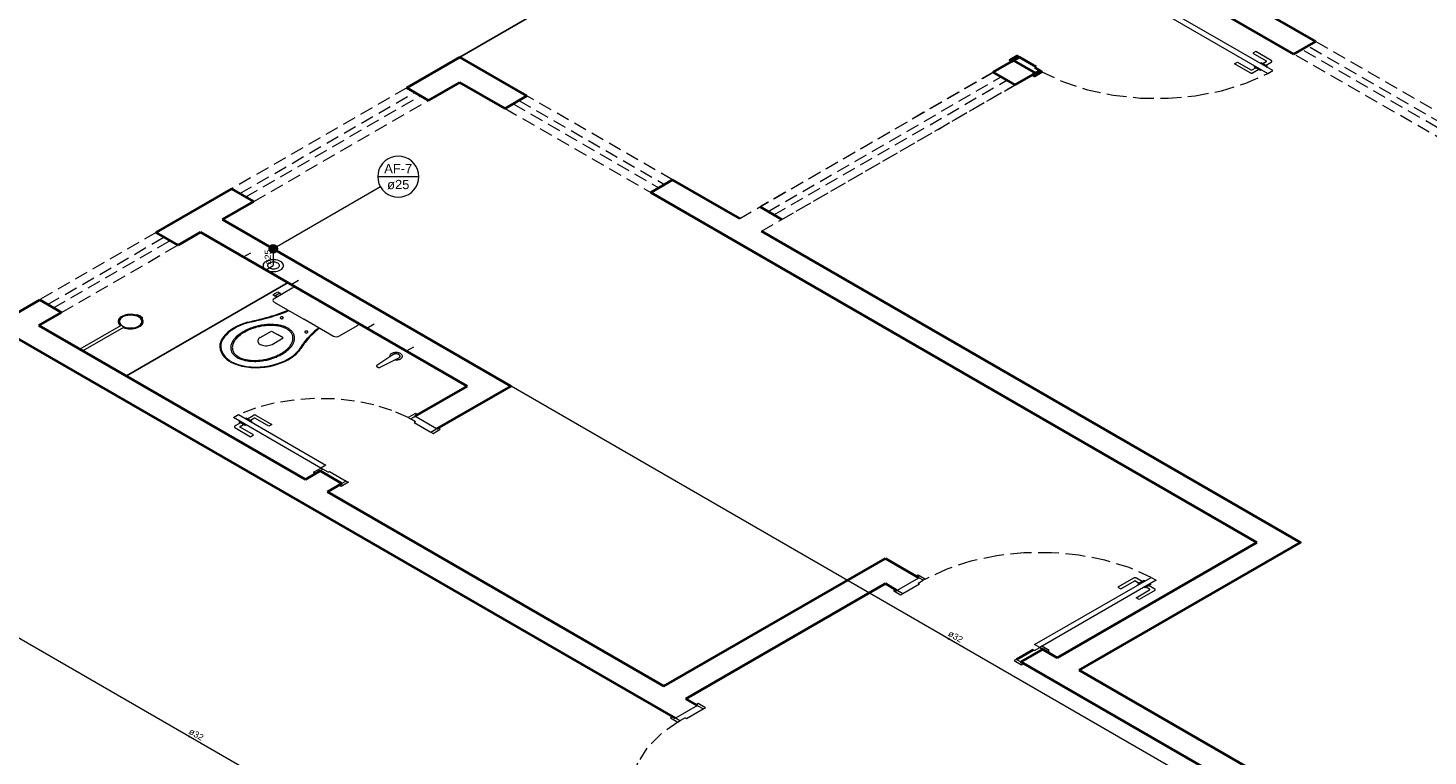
# Model space of a CAD drawing. Header units: millimetres. Extents: x 1946 to 2089, y 4107 to 4191.
# Tile 6 of 12: x 1979 to 2012, y 4156 to 4173. Entities that reach past the tile are written whole.
import ezdxf

# ---------------------------------------------------------------- set-up
doc = ezdxf.new("R2010")
doc.units = ezdxf.units.MM
doc.header["$MEASUREMENT"] = 0
doc.linetypes.add('HIDDEN2', pattern=[0.47625, 0.3175, -0.15875])
for name, color, linetype, lineweight in [('AF-Colunas', 4, 'Continuous', 5), ('AF-Condutos', 4, 'Continuous', 5), ('AF-Indicação coluna', 5, 'Continuous', 5), ('AF-Sentido conduto', 9, 'Continuous', 5), ('AF-Textos conduto', 7, 'Continuous', 5), ('MB_ALVENARIA', 7, 'Continuous', 40), ('MB_ESQUADRIA', 7, 'Continuous', 5), ('MB_MOBILIÁRIO', 8, 'Continuous', 13), ('Nível 1', 7, 'Continuous', 5)]:
    doc.layers.add(name, color=color, linetype=linetype, lineweight=lineweight)
doc.layers.add('ARQ-PISO', color=8, linetype='Continuous')
doc.layers.add('LOUÇAS', color=7, linetype='Continuous')
doc.styles.add('Arial', font='txt')

msp = doc.modelspace()

# ---------------------------------------------------------------- hatches: boundary and pattern name
at = {"layer": 'AF-Sentido conduto', "linetype": 'Continuous'}
for points in [[(1984.71, 4167.319), (1984.736, 4167.416), (1984.684, 4167.416)], [(2000.697, 4158.488), (2000.768, 4158.418), (2000.793, 4158.462)], [(1982.642, 4156.162), (1982.713, 4156.091), (1982.739, 4156.136)]]:
    msp.add_hatch(color=256, dxfattribs=at).paths.add_polyline_path(points)

# ---------------------------------------------------------------- linework, layer by layer
at = {"layer": 'AF-Colunas', "const_width": 0.1}
msp.add_lwpolyline([(1984.76, 4167.719, 1), (1984.66, 4167.719, 1)], format="xyb", close=True, dxfattribs=at)
at = {"layer": 'AF-Colunas'}
msp.add_circle((1984.71, 4167.719), 0.1, dxfattribs=at)
at = {"layer": 'AF-Condutos'}
for p, q in [((2005.815, 4142.783), (1959.728, 4169.391)), ((1984.71, 4167.619), (1984.71, 4167.319)), ((2016.857, 4149.158), (1984.797, 4167.669))]:
    msp.add_line(p, q, dxfattribs=at)
msp.add_lwpolyline([(1984.883, 4167.419), (1984.851, 4167.435), (1984.814, 4167.447), (1984.773, 4167.456), (1984.731, 4167.46), (1984.689, 4167.46), (1984.647, 4167.456), (1984.607, 4167.447), (1984.57, 4167.435), (1984.537, 4167.419), (1984.509, 4167.4), (1984.488, 4167.379), (1984.473, 4167.356), (1984.466, 4167.331), (1984.466, 4167.307), (1984.473, 4167.283), (1984.488, 4167.259), (1984.509, 4167.238), (1984.537, 4167.219), (1984.57, 4167.203), (1984.607, 4167.191), (1984.647, 4167.183), (1984.689, 4167.178), (1984.731, 4167.178), (1984.773, 4167.183), (1984.814, 4167.191), (1984.851, 4167.203), (1984.883, 4167.219), (1984.911, 4167.238), (1984.932, 4167.259), (1984.947, 4167.283), (1984.954, 4167.307), (1984.954, 4167.331), (1984.947, 4167.356), (1984.932, 4167.379), (1984.911, 4167.4), (1984.883, 4167.419)], dxfattribs=at)
at = {"layer": 'AF-Indicação coluna'}
for p, q in [((1987.194, 4169.435), (1988.169, 4169.435)), ((1987.259, 4169.191), (1984.797, 4167.769))]:
    msp.add_line(p, q, dxfattribs=at)
msp.add_lwpolyline([(1988.169, 4169.435), (1988.162, 4169.519), (1988.14, 4169.601), (1988.104, 4169.678), (1988.055, 4169.748), (1987.995, 4169.808), (1987.925, 4169.857), (1987.848, 4169.893), (1987.766, 4169.915), (1987.681, 4169.922), (1987.597, 4169.915), (1987.515, 4169.893), (1987.438, 4169.857), (1987.368, 4169.808), (1987.308, 4169.748), (1987.259, 4169.678), (1987.223, 4169.601), (1987.201, 4169.519), (1987.194, 4169.435), (1987.201, 4169.35), (1987.223, 4169.268), (1987.259, 4169.191), (1987.308, 4169.121), (1987.368, 4169.061), (1987.438, 4169.012), (1987.515, 4168.976), (1987.597, 4168.954), (1987.681, 4168.947), (1987.766, 4168.954), (1987.848, 4168.976), (1987.925, 4169.012), (1987.995, 4169.061), (1988.055, 4169.121), (1988.104, 4169.191), (1988.14, 4169.268), (1988.162, 4169.35), (1988.169, 4169.435)], dxfattribs=at)
at = {"layer": 'AF-Sentido conduto'}
for points in [[(1984.71, 4167.719), (1984.71, 4167.319)], [(2001.043, 4158.288), (2000.697, 4158.488)], [(1982.988, 4155.962), (1982.642, 4156.162)]]:
    msp.add_lwpolyline(points, dxfattribs=at)
at = {"layer": 'ARQ-PISO'}
for points in [[(1989.149, 4172.277), (2004.143, 4180.94)], [(1981.216, 4164.697), (1981.216, 4164.697), (1985.061, 4166.917)]]:
    msp.add_lwpolyline(points, dxfattribs=at)
at = {"layer": 'LOUÇAS'}
msp.add_line((1980.182, 4165.293), (1980.113, 4165.333), dxfattribs=at)
at = {"layer": 'MB_ALVENARIA'}
for p, q in [((2009.5, 4172.647), (2006.296, 4174.497)), ((2008.981, 4172.347), (2006.296, 4173.897)), ((2002.45, 4172.276), (2002.329, 4172.206)), ((2002.849, 4172.047), (2002.45, 4172.276)), ((2002.814, 4172.027), (2002.849, 4172.047)), ((2002.814, 4172.027), (2002.936, 4171.957)), ((2002.936, 4171.957), (2002.849, 4171.907)), ((2002.78, 4158.187), (2002.381, 4157.957)), ((2002.78, 4158.187), (2002.381, 4157.957)), ((2003.005, 4158.197), (2002.485, 4157.897))]:
    msp.add_line(p, q, dxfattribs=at)
for points in [[(2008.981, 4172.347), (2009.5, 4172.647)], [(1987.884, 4171.547), (1989.149, 4172.277)], [(1990.742, 4171.357), (1989.149, 4172.277)], [(2002.45, 4172.276), (2002.398, 4172.306), (2002.225, 4172.206), (2002.277, 4172.176), (2002.329, 4172.206)], [(2001.827, 4171.917), (2002.312, 4172.197)], [(2002.347, 4171.617), (2001.827, 4171.917)], [(2002.312, 4172.197), (2002.832, 4171.897)], [(2002.347, 4171.617), (2002.832, 4171.897)], [(2002.849, 4171.907), (2002.762, 4171.857), (2002.814, 4171.827), (2002.988, 4171.927), (2002.936, 4171.957), (2002.936, 4171.957)], [(1988.404, 4171.247), (1989.149, 4171.677)], [(1990.222, 4171.057), (1989.149, 4171.677)], [(1988.404, 4171.247), (1987.884, 4171.547)], [(1990.222, 4171.057), (1990.742, 4171.357)], [(1993.687, 4169.057), (1994.206, 4169.357)], [(1995.8, 4168.437), (1994.206, 4169.357)], [(1981.926, 4168.107), (1983.727, 4169.147)], [(1984.247, 4168.847), (1983.727, 4169.147)], [(2008.097, 4160.737), (1993.687, 4169.057)], [(1983.502, 4168.417), (1984.247, 4168.847)], [(1996.804, 4168.417), (1996.285, 4168.717)], [(1990.361, 4164.457), (1983.502, 4168.417)], [(1982.446, 4167.807), (1981.926, 4168.107)], [(1982.446, 4167.807), (1982.982, 4168.117)], [(1989.322, 4164.457), (1982.982, 4168.117)], [(2003.871, 4157.697), (2009.136, 4160.737), (1996.319, 4168.137)], [(1978.098, 4165.897), (1979.155, 4166.507)], [(1979.674, 4166.207), (1979.155, 4166.507)], [(1979.137, 4165.897), (1979.674, 4166.207)], [(1985.477, 4162.237), (1979.137, 4165.897)], [(1994.275, 4156.557), (1978.618, 4165.597)], [(1989.322, 4164.457), (1988.075, 4163.737)], [(1990.361, 4164.457), (1988.594, 4163.437)], [(1985.823, 4162.437), (1985.477, 4162.237)], [(1986.343, 4162.137), (1985.823, 4162.437)], [(1986.343, 4162.137), (1985.996, 4161.937)], [(1993.998, 4157.317), (1985.996, 4161.937)], [(2003.351, 4157.997), (2008.097, 4160.737)], [(1993.998, 4157.317), (1999.264, 4160.357)], [(2000.061, 4159.897), (1999.264, 4160.357)], [(1994.518, 4157.017), (1999.264, 4159.757)], [(1999.541, 4159.597), (1999.264, 4159.757)], [(2002.97, 4158.217), (2003.351, 4157.997)], [(2003.005, 4158.197), (2003.351, 4157.997)], [(2011.492, 4152.697), (2002.485, 4157.897)], [(2003.871, 4157.697), (2012.012, 4152.997)], [(1994.795, 4156.857), (1994.518, 4157.017)]]:
    msp.add_lwpolyline(points, dxfattribs=at)
at = {"layer": 'MB_ESQUADRIA'}
for p, q in [((2008.07, 4172.411), (2008.001, 4172.371)), ((2008.001, 4172.371), (2008.319, 4172.187)), ((2008.441, 4172.197), (2008.07, 4172.411)), ((2007.568, 4172.121), (2007.637, 4172.161)), ((2007.938, 4171.907), (2007.568, 4172.121)), ((2007.637, 4172.161), (2007.956, 4171.977)), ((2007.99, 4171.977), (2008.072, 4172.024)), ((2008.141, 4171.984), (2008.007, 4171.907)), ((2008.037, 4172.044), (2008.059, 4172.057)), ((2008.185, 4171.959), (2008.037, 4172.044)), ((2008.203, 4172.14), (2008.181, 4172.127)), ((2008.207, 4171.972), (2008.185, 4171.959)), ((2008.35, 4172.054), (2008.203, 4172.14)), ((2008.319, 4172.167), (2008.237, 4172.119)), ((2008.307, 4172.079), (2008.441, 4172.157)), ((2008.328, 4172.042), (2008.35, 4172.054)), ((1983.933, 4163.584), (1983.8, 4163.507)), ((1983.933, 4163.584), (1983.8, 4163.507)), ((1983.912, 4163.622), (1983.89, 4163.609)), ((1983.912, 4163.622), (1983.89, 4163.609)), ((1983.89, 4163.609), (1984.038, 4163.524)), ((1983.89, 4163.609), (1984.038, 4163.524)), ((1984.033, 4163.692), (1984.055, 4163.704)), ((1984.033, 4163.692), (1984.055, 4163.704)), ((1984.055, 4163.704), (1984.203, 4163.619)), ((1984.055, 4163.704), (1984.203, 4163.619)), ((1984.099, 4163.679), (1984.233, 4163.756)), ((1984.099, 4163.679), (1984.233, 4163.756)), ((1984.25, 4163.686), (1984.168, 4163.639)), ((1984.25, 4163.686), (1984.168, 4163.639)), ((1984.203, 4163.619), (1984.181, 4163.606)), ((1984.203, 4163.619), (1984.181, 4163.606)), ((1984.603, 4163.502), (1984.285, 4163.686)), ((1984.603, 4163.502), (1984.285, 4163.686)), ((1984.302, 4163.756), (1984.672, 4163.542)), ((1984.302, 4163.756), (1984.672, 4163.542)), ((1987.971, 4163.677), (1988.057, 4163.727)), ((1987.971, 4163.677), (1988.057, 4163.727)), ((1988.092, 4163.607), (1987.971, 4163.677)), ((1988.092, 4163.607), (1987.971, 4163.677)), ((1988.092, 4163.607), (1988.057, 4163.587)), ((1988.092, 4163.607), (1988.057, 4163.587)), ((1988.057, 4163.587), (1988.456, 4163.357)), ((1988.057, 4163.587), (1988.456, 4163.357)), ((1983.799, 4163.467), (1984.17, 4163.252)), ((1983.799, 4163.467), (1984.17, 4163.252)), ((1983.921, 4163.497), (1984.003, 4163.544)), ((1983.921, 4163.497), (1984.003, 4163.544)), ((1984.239, 4163.292), (1983.921, 4163.477)), ((1984.239, 4163.292), (1983.921, 4163.477)), ((1984.038, 4163.524), (1984.06, 4163.536)), ((1984.038, 4163.524), (1984.06, 4163.536)), ((1984.17, 4163.252), (1984.239, 4163.292)), ((1984.17, 4163.252), (1984.239, 4163.292)), ((1984.672, 4163.542), (1984.603, 4163.502)), ((1984.672, 4163.542), (1984.603, 4163.502)), ((1988.456, 4163.357), (1988.577, 4163.427)), ((1988.456, 4163.357), (1988.577, 4163.427)), ((1985.892, 4162.477), (1985.806, 4162.427)), ((1985.892, 4162.477), (1985.806, 4162.427)), ((1985.892, 4162.477), (1985.806, 4162.427)), ((1985.892, 4162.477), (1985.806, 4162.427)), ((1986.014, 4162.407), (1985.892, 4162.477)), ((1986.014, 4162.407), (1985.892, 4162.477)), ((1986.014, 4162.407), (1985.892, 4162.477)), ((1986.014, 4162.407), (1985.892, 4162.477)), ((1986.014, 4162.407), (1986.048, 4162.427)), ((1986.014, 4162.407), (1986.048, 4162.427)), ((1986.014, 4162.407), (1986.048, 4162.427)), ((1986.014, 4162.407), (1986.048, 4162.427)), ((1986.048, 4162.427), (1986.446, 4162.197)), ((1986.048, 4162.427), (1986.446, 4162.197)), ((1986.048, 4162.427), (1986.446, 4162.197)), ((1986.048, 4162.427), (1986.446, 4162.197)), ((1986.446, 4162.197), (1986.325, 4162.127)), ((1986.446, 4162.197), (1986.325, 4162.127)), ((1986.446, 4162.197), (1986.325, 4162.127)), ((1986.446, 4162.197), (1986.325, 4162.127)), ((1999.541, 4159.597), (2000.061, 4159.897)), ((1999.679, 4159.517), (1999.558, 4159.587)), ((2000.078, 4159.747), (1999.679, 4159.517)), ((2000.043, 4159.767), (2000.164, 4159.837)), ((2000.043, 4159.767), (2000.078, 4159.747)), ((2000.164, 4159.837), (2000.078, 4159.887)), ((2005.167, 4159.886), (2004.796, 4159.672)), ((2004.796, 4159.672), (2004.866, 4159.632)), ((2004.866, 4159.632), (2005.184, 4159.816)), ((2005.219, 4159.816), (2005.301, 4159.769)), ((2005.23, 4159.423), (2005.548, 4159.607)), ((2005.37, 4159.809), (2005.236, 4159.886)), ((2005.414, 4159.834), (2005.266, 4159.749)), ((2005.266, 4159.749), (2005.288, 4159.736)), ((2005.669, 4159.597), (2005.299, 4159.383)), ((2005.431, 4159.654), (2005.409, 4159.666)), ((2005.436, 4159.822), (2005.414, 4159.834)), ((2005.579, 4159.739), (2005.431, 4159.654)), ((2005.548, 4159.627), (2005.466, 4159.674)), ((2005.535, 4159.714), (2005.669, 4159.637)), ((2005.557, 4159.752), (2005.579, 4159.739)), ((2005.299, 4159.383), (2005.23, 4159.423)), ((2002.381, 4157.957), (2002.503, 4157.887)), ((2002.381, 4157.957), (2002.503, 4157.887)), ((2002.814, 4158.167), (2002.78, 4158.187)), ((2002.814, 4158.167), (2002.78, 4158.187)), ((2002.814, 4158.167), (2002.936, 4158.237)), ((2002.814, 4158.167), (2002.936, 4158.237)), ((2002.935, 4158.237), (2003.022, 4158.187)), ((2002.935, 4158.237), (2003.022, 4158.187)), ((1994.795, 4156.857), (1994.275, 4156.557)), ((1994.535, 4156.547), (1994.933, 4156.777)), ((1994.933, 4156.777), (1994.812, 4156.847)), ((1994.379, 4156.497), (1994.293, 4156.547)), ((1994.5, 4156.567), (1994.379, 4156.497)), ((1994.5, 4156.567), (1994.535, 4156.547))]:
    msp.add_line(p, q, dxfattribs=at)
for points in [[(2005.586, 4173.486), (2008.357, 4171.886), (2008.478, 4171.956), (2005.707, 4173.556), (2005.586, 4173.486)], [(2007.938, 4171.907), (2007.941, 4171.905), (2007.945, 4171.904), (2007.948, 4171.902), (2007.952, 4171.901), (2007.956, 4171.9), (2007.96, 4171.899), (2007.964, 4171.899), (2007.968, 4171.899), (2007.973, 4171.898), (2007.977, 4171.899), (2007.981, 4171.899), (2007.985, 4171.899), (2007.99, 4171.9), (2007.993, 4171.901), (2007.997, 4171.902), (2008.001, 4171.904), (2008.004, 4171.905), (2008.007, 4171.907)], [(2007.956, 4171.977), (2007.959, 4171.975), (2007.962, 4171.974), (2007.966, 4171.973), (2007.971, 4171.973), (2007.975, 4171.973), (2007.979, 4171.973), (2007.983, 4171.974), (2007.987, 4171.975), (2007.99, 4171.977)], [(2008.319, 4172.167), (2008.322, 4172.168), (2008.324, 4172.171), (2008.326, 4172.173), (2008.326, 4172.175), (2008.326, 4172.178), (2008.326, 4172.18), (2008.324, 4172.183), (2008.322, 4172.185), (2008.319, 4172.187)], [(2008.441, 4172.157), (2008.443, 4172.158), (2008.446, 4172.16), (2008.448, 4172.162), (2008.45, 4172.165), (2008.452, 4172.167), (2008.453, 4172.169), (2008.454, 4172.172), (2008.455, 4172.174), (2008.455, 4172.177), (2008.455, 4172.179), (2008.454, 4172.181), (2008.453, 4172.184), (2008.452, 4172.186), (2008.45, 4172.189), (2008.448, 4172.191), (2008.446, 4172.193), (2008.443, 4172.195), (2008.441, 4172.197)], [(1983.883, 4163.777), (1985.962, 4162.577), (1985.841, 4162.507), (1983.762, 4163.707), (1983.883, 4163.777)], [(1984.302, 4163.756), (1984.295, 4163.76), (1984.288, 4163.762), (1984.28, 4163.764), (1984.272, 4163.765), (1984.263, 4163.765), (1984.255, 4163.764), (1984.247, 4163.762), (1984.239, 4163.76), (1984.233, 4163.756)], [(1984.302, 4163.756), (1984.295, 4163.76), (1984.288, 4163.762), (1984.28, 4163.764), (1984.272, 4163.765), (1984.263, 4163.765), (1984.255, 4163.764), (1984.247, 4163.762), (1984.239, 4163.76), (1984.233, 4163.756)], [(1984.285, 4163.686), (1984.283, 4163.687), (1984.281, 4163.688), (1984.279, 4163.689), (1984.278, 4163.689), (1984.276, 4163.69), (1984.274, 4163.69), (1984.271, 4163.69), (1984.269, 4163.69), (1984.267, 4163.691), (1984.265, 4163.69), (1984.263, 4163.69), (1984.261, 4163.69), (1984.259, 4163.69), (1984.257, 4163.689), (1984.255, 4163.689), (1984.253, 4163.688), (1984.251, 4163.687), (1984.25, 4163.686)], [(1984.285, 4163.686), (1984.283, 4163.687), (1984.281, 4163.688), (1984.279, 4163.689), (1984.278, 4163.689), (1984.276, 4163.69), (1984.274, 4163.69), (1984.271, 4163.69), (1984.269, 4163.69), (1984.267, 4163.691), (1984.265, 4163.69), (1984.263, 4163.69), (1984.261, 4163.69), (1984.259, 4163.69), (1984.257, 4163.689), (1984.255, 4163.689), (1984.253, 4163.688), (1984.251, 4163.687), (1984.25, 4163.686)], [(1988.057, 4163.727), (1988.144, 4163.777), (1988.092, 4163.807), (1987.919, 4163.707), (1987.971, 4163.677), (1987.971, 4163.677)], [(1988.057, 4163.727), (1988.144, 4163.777), (1988.092, 4163.807), (1987.919, 4163.707), (1987.971, 4163.677), (1987.971, 4163.677)], [(1988.594, 4163.437), (1988.075, 4163.737)], [(1983.8, 4163.507), (1983.794, 4163.503), (1983.79, 4163.499), (1983.787, 4163.494), (1983.785, 4163.489), (1983.785, 4163.484), (1983.787, 4163.479), (1983.79, 4163.475), (1983.794, 4163.47), (1983.799, 4163.467)], [(1983.8, 4163.507), (1983.794, 4163.503), (1983.79, 4163.499), (1983.787, 4163.494), (1983.785, 4163.489), (1983.785, 4163.484), (1983.787, 4163.479), (1983.79, 4163.475), (1983.794, 4163.47), (1983.799, 4163.467)], [(1983.921, 4163.497), (1983.918, 4163.495), (1983.916, 4163.493), (1983.914, 4163.49), (1983.914, 4163.488), (1983.914, 4163.485), (1983.914, 4163.483), (1983.916, 4163.481), (1983.918, 4163.478), (1983.921, 4163.477)], [(1983.921, 4163.497), (1983.918, 4163.495), (1983.916, 4163.493), (1983.914, 4163.49), (1983.914, 4163.488), (1983.914, 4163.485), (1983.914, 4163.483), (1983.916, 4163.481), (1983.918, 4163.478), (1983.921, 4163.477)], [(1988.456, 4163.357), (1988.508, 4163.327), (1988.681, 4163.427), (1988.629, 4163.457), (1988.577, 4163.427)], [(1988.456, 4163.357), (1988.508, 4163.327), (1988.681, 4163.427), (1988.629, 4163.457), (1988.577, 4163.427)], [(1985.806, 4162.427), (1985.719, 4162.377), (1985.667, 4162.407), (1985.841, 4162.507), (1985.892, 4162.477), (1985.892, 4162.477)], [(1985.806, 4162.427), (1985.719, 4162.377), (1985.667, 4162.407), (1985.841, 4162.507), (1985.892, 4162.477), (1985.892, 4162.477)], [(1985.806, 4162.427), (1985.719, 4162.377), (1985.667, 4162.407), (1985.841, 4162.507), (1985.892, 4162.477), (1985.892, 4162.477)], [(1985.806, 4162.427), (1985.719, 4162.377), (1985.667, 4162.407), (1985.841, 4162.507), (1985.892, 4162.477), (1985.892, 4162.477)], [(1986.446, 4162.197), (1986.498, 4162.167), (1986.325, 4162.067), (1986.273, 4162.097), (1986.325, 4162.127)], [(1986.446, 4162.197), (1986.498, 4162.167), (1986.325, 4162.067), (1986.273, 4162.097), (1986.325, 4162.127)], [(1986.446, 4162.197), (1986.498, 4162.167), (1986.325, 4162.067), (1986.273, 4162.097), (1986.325, 4162.127)], [(1986.446, 4162.197), (1986.498, 4162.167), (1986.325, 4162.067), (1986.273, 4162.097), (1986.325, 4162.127)], [(2000.078, 4159.887), (1999.991, 4159.937), (2000.043, 4159.967), (2000.216, 4159.867), (2000.164, 4159.837), (2000.164, 4159.837)], [(2002.814, 4158.307), (2005.586, 4159.907), (2005.707, 4159.837), (2002.935, 4158.237), (2002.814, 4158.307)], [(1999.679, 4159.517), (1999.627, 4159.487), (1999.454, 4159.587), (1999.506, 4159.617), (1999.558, 4159.587)], [(2005.236, 4159.886), (2005.23, 4159.89), (2005.222, 4159.892), (2005.214, 4159.894), (2005.206, 4159.895), (2005.197, 4159.895), (2005.189, 4159.894), (2005.181, 4159.892), (2005.173, 4159.89), (2005.167, 4159.886)], [(2005.219, 4159.816), (2005.217, 4159.817), (2005.216, 4159.818), (2005.214, 4159.819), (2005.212, 4159.819), (2005.21, 4159.82), (2005.208, 4159.82), (2005.206, 4159.82), (2005.204, 4159.821), (2005.202, 4159.821), (2005.199, 4159.821), (2005.197, 4159.82), (2005.195, 4159.82), (2005.193, 4159.82), (2005.191, 4159.819), (2005.189, 4159.819), (2005.188, 4159.818), (2005.186, 4159.817), (2005.184, 4159.816)], [(2005.548, 4159.607), (2005.549, 4159.608), (2005.551, 4159.608), (2005.552, 4159.61), (2005.553, 4159.611), (2005.554, 4159.612), (2005.554, 4159.613), (2005.555, 4159.614), (2005.555, 4159.615), (2005.555, 4159.617), (2005.555, 4159.618), (2005.555, 4159.619), (2005.554, 4159.62), (2005.554, 4159.621), (2005.553, 4159.623), (2005.552, 4159.624), (2005.551, 4159.625), (2005.549, 4159.626), (2005.548, 4159.627)], [(2005.669, 4159.597), (2005.675, 4159.6), (2005.679, 4159.605), (2005.682, 4159.609), (2005.683, 4159.614), (2005.683, 4159.619), (2005.682, 4159.624), (2005.679, 4159.629), (2005.675, 4159.633), (2005.669, 4159.637)], [(2003.022, 4158.187), (2003.109, 4158.137), (2003.161, 4158.167), (2002.987, 4158.267), (2002.935, 4158.237), (2002.936, 4158.237)], [(2003.022, 4158.187), (2003.109, 4158.137), (2003.161, 4158.167), (2002.987, 4158.267), (2002.935, 4158.237), (2002.936, 4158.237)], [(2002.381, 4157.957), (2002.33, 4157.927), (2002.503, 4157.827), (2002.555, 4157.857), (2002.503, 4157.887)], [(2002.381, 4157.957), (2002.33, 4157.927), (2002.503, 4157.827), (2002.555, 4157.857), (2002.503, 4157.887)], [(2003.109, 4158.137), (2003.005, 4158.197)], [(1994.293, 4156.547), (1994.206, 4156.597), (1994.154, 4156.567), (1994.327, 4156.467), (1994.379, 4156.497), (1994.379, 4156.497)], [(1994.933, 4156.777), (1994.985, 4156.807), (1994.812, 4156.907), (1994.76, 4156.877), (1994.812, 4156.847)]]:
    msp.add_lwpolyline(points, dxfattribs=at)
at = {"layer": 'MB_ESQUADRIA', "linetype": 'HIDDEN2'}
for points in [[(2009.5, 4172.647), (2016.428, 4168.647)], [(2015.909, 4168.347), (2008.981, 4172.347)], [(2016.099, 4168.457), (2009.171, 4172.457)], [(2016.238, 4168.537), (2009.31, 4172.537)], [(1995.8, 4168.437), (2001.827, 4171.917)], [(2001.827, 4171.917), (1996.285, 4168.717)], [(2002.988, 4171.927), (2003.497, 4171.688), (2004.068, 4171.501), (2004.684, 4171.372), (2005.33, 4171.305), (2005.986, 4171.3), (2006.634, 4171.358), (2007.256, 4171.477), (2007.835, 4171.655), (2008.355, 4171.886)], [(1996.319, 4168.137), (2002.347, 4171.617)], [(1996.475, 4168.607), (2002.018, 4171.807)], [(1996.614, 4168.527), (2002.156, 4171.727)], [(1996.804, 4168.417), (2002.347, 4171.617)], [(1987.884, 4171.547), (1983.727, 4169.147)], [(1983.918, 4169.037), (1988.075, 4171.437)], [(1984.056, 4168.957), (1988.213, 4171.357)], [(1984.247, 4168.847), (1988.404, 4171.247)], [(1990.552, 4171.247), (1994.016, 4169.247)], [(1994.206, 4169.357), (1990.742, 4171.357)], [(1990.222, 4171.057), (1993.687, 4169.057)], [(1990.413, 4171.167), (1993.877, 4169.167)], [(1981.926, 4168.107), (1979.155, 4166.507)], [(1979.345, 4166.397), (1982.116, 4167.997)], [(1979.484, 4166.317), (1982.255, 4167.917)], [(1979.674, 4166.207), (1982.446, 4167.807)], [(1987.919, 4163.707), (1987.53, 4163.874), (1987.101, 4164.006), (1986.643, 4164.099), (1986.165, 4164.15), (1985.68, 4164.158), (1985.198, 4164.124), (1984.731, 4164.047), (1984.289, 4163.931), (1983.883, 4163.777)], [(1987.919, 4163.707), (1987.53, 4163.874), (1987.101, 4164.006), (1986.643, 4164.099), (1986.165, 4164.15), (1985.68, 4164.158), (1985.198, 4164.124), (1984.731, 4164.047), (1984.289, 4163.931), (1983.883, 4163.777)], [(2005.584, 4159.907), (2005.064, 4160.138), (2004.485, 4160.316), (2003.862, 4160.436), (2003.214, 4160.494), (2002.558, 4160.489), (2001.913, 4160.421), (2001.296, 4160.292), (2000.726, 4160.105), (2000.216, 4159.867)], [(1994.327, 4156.467), (1993.914, 4156.173), (1993.591, 4155.843), (1993.368, 4155.487), (1993.25, 4155.114), (1993.241, 4154.736), (1993.342, 4154.362), (1993.549, 4154.002), (1993.857, 4153.668), (1994.257, 4153.368)]]:
    msp.add_lwpolyline(points, dxfattribs=at)
at = {"layer": 'MB_MOBILIÁRIO'}
for p, q in [((1985.298, 4166.78), (1986.709, 4165.965)), ((1981.47, 4166.157), (1981.457, 4166.142)), ((1981.552, 4166.124), (1981.529, 4166.111)), ((1981.552, 4166.124), (1981.529, 4166.111)), ((1981.582, 4166.07), (1981.607, 4166.078)), ((1981.076, 4165.89), (1980.113, 4165.333)), ((1981.146, 4165.85), (1980.182, 4165.293)), ((1987.479, 4165.153), (1987.17, 4164.941)), ((1987.171, 4164.921), (1987.208, 4164.9)), ((1987.606, 4165.08), (1987.241, 4164.9)), ((1987.551, 4165.198), (1987.483, 4165.152)), ((1987.686, 4165.12), (1987.606, 4165.08))]:
    msp.add_line(p, q, dxfattribs=at)
for points in [[(1984.75, 4166.595), (1984.698, 4166.625), (1984.76, 4166.661), (1984.822, 4166.697), (1984.874, 4166.667), (1984.864, 4166.661), (1984.909, 4166.635)], [(1985.298, 4166.78), (1985.298, 4166.78), (1985.266, 4166.793), (1985.228, 4166.797), (1985.191, 4166.793), (1985.159, 4166.78), (1984.73, 4166.532), (1984.73, 4166.532), (1984.708, 4166.514), (1984.7, 4166.492), (1984.708, 4166.471), (1984.73, 4166.452), (1985.434, 4166.045)], [(1984.75, 4166.595), (1984.76, 4166.601)], [(1984.864, 4166.661), (1984.76, 4166.601)], [(1984.76, 4166.601), (1984.804, 4166.575)], [(1984.473, 4166.063), (1984.541, 4166.082), (1984.609, 4166.101), (1984.677, 4166.122), (1984.743, 4166.143), (1984.809, 4166.165), (1984.874, 4166.187), (1984.938, 4166.211), (1985.001, 4166.235), (1985.064, 4166.26)], [(1984.483, 4166.051), (1984.552, 4166.07), (1984.62, 4166.089), (1984.688, 4166.11), (1984.755, 4166.131), (1984.821, 4166.153), (1984.886, 4166.176), (1984.951, 4166.199), (1985.014, 4166.224), (1985.077, 4166.249)], [(1985.077, 4166.249), (1985.077, 4166.249), (1985.08, 4166.25)], [(1981.457, 4166.142), (1981.416, 4166.152), (1981.374, 4166.158), (1981.33, 4166.161), (1981.285, 4166.16), (1981.242, 4166.156), (1981.2, 4166.147), (1981.161, 4166.135), (1981.126, 4166.12), (1981.094, 4166.102), (1981.068, 4166.082), (1981.047, 4166.059), (1981.032, 4166.035), (1981.023, 4166.01), (1981.021, 4165.985), (1981.026, 4165.96), (1981.036, 4165.935), (1981.053, 4165.911), (1981.076, 4165.89)], [(1981.506, 4166.098), (1981.471, 4166.115), (1981.431, 4166.128), (1981.387, 4166.137), (1981.342, 4166.142), (1981.296, 4166.142), (1981.25, 4166.137), (1981.207, 4166.128), (1981.167, 4166.115), (1981.131, 4166.098), (1981.102, 4166.077), (1981.078, 4166.054), (1981.063, 4166.029), (1981.055, 4166.003), (1981.055, 4165.976), (1981.063, 4165.95), (1981.078, 4165.925), (1981.102, 4165.902), (1981.131, 4165.881), (1981.167, 4165.864), (1981.207, 4165.851), (1981.25, 4165.842), (1981.296, 4165.837), (1981.342, 4165.837), (1981.387, 4165.842), (1981.431, 4165.851), (1981.471, 4165.864), (1981.506, 4165.881), (1981.536, 4165.902), (1981.559, 4165.925), (1981.575, 4165.95), (1981.583, 4165.976), (1981.583, 4166.003), (1981.575, 4166.029), (1981.559, 4166.054), (1981.536, 4166.077), (1981.506, 4166.098)], [(1981.146, 4165.85), (1981.184, 4165.836), (1981.224, 4165.826), (1981.267, 4165.82), (1981.311, 4165.818), (1981.356, 4165.819), (1981.399, 4165.824), (1981.441, 4165.833), (1981.48, 4165.845), (1981.515, 4165.86), (1981.546, 4165.878), (1981.572, 4165.899), (1981.593, 4165.922), (1981.607, 4165.946), (1981.615, 4165.971), (1981.616, 4165.997), (1981.611, 4166.022), (1981.6, 4166.047), (1981.582, 4166.07)], [(1981.582, 4166.07), (1981.572, 4166.08), (1981.561, 4166.09), (1981.549, 4166.099), (1981.536, 4166.107), (1981.521, 4166.115), (1981.506, 4166.123), (1981.491, 4166.13), (1981.474, 4166.136), (1981.457, 4166.142)], [(1981.474, 4166.157), (1981.474, 4166.157), (1981.474, 4166.157), (1981.474, 4166.157), (1981.473, 4166.157), (1981.473, 4166.157), (1981.473, 4166.157), (1981.473, 4166.157), (1981.472, 4166.157), (1981.472, 4166.157), (1981.472, 4166.157), (1981.472, 4166.157), (1981.471, 4166.157), (1981.471, 4166.157), (1981.471, 4166.157), (1981.471, 4166.157), (1981.471, 4166.157), (1981.47, 4166.157), (1981.47, 4166.157)], [(1981.474, 4166.157), (1981.481, 4166.152), (1981.489, 4166.148), (1981.497, 4166.143), (1981.505, 4166.139), (1981.514, 4166.136), (1981.523, 4166.132), (1981.532, 4166.129), (1981.542, 4166.126), (1981.552, 4166.124)], [(1981.552, 4166.124), (1981.556, 4166.118), (1981.561, 4166.113), (1981.566, 4166.108), (1981.572, 4166.103), (1981.578, 4166.098), (1981.584, 4166.093), (1981.592, 4166.088), (1981.599, 4166.084), (1981.607, 4166.08)], [(1981.607, 4166.078), (1981.607, 4166.078), (1981.607, 4166.078), (1981.607, 4166.078), (1981.607, 4166.078), (1981.607, 4166.078), (1981.608, 4166.079), (1981.608, 4166.079), (1981.608, 4166.079), (1981.608, 4166.079), (1981.608, 4166.079), (1981.608, 4166.079), (1981.608, 4166.079), (1981.608, 4166.08), (1981.608, 4166.08), (1981.607, 4166.08), (1981.607, 4166.08), (1981.607, 4166.08), (1981.607, 4166.08)], [(1984.098, 4165.974), (1984.006, 4165.944), (1983.92, 4165.91), (1983.838, 4165.872), (1983.763, 4165.829), (1983.693, 4165.784), (1983.631, 4165.735), (1983.576, 4165.684), (1983.529, 4165.629), (1983.49, 4165.573)], [(1984.106, 4165.961), (1984.017, 4165.932), (1983.932, 4165.899), (1983.852, 4165.862), (1983.778, 4165.82), (1983.71, 4165.776), (1983.649, 4165.728), (1983.595, 4165.677), (1983.549, 4165.624), (1983.511, 4165.569)], [(1985.06, 4165.829), (1985.04, 4165.84), (1985.018, 4165.851), (1984.996, 4165.86), (1984.973, 4165.869), (1984.949, 4165.878), (1984.924, 4165.885), (1984.899, 4165.892), (1984.873, 4165.898), (1984.847, 4165.903), (1984.847, 4165.903), (1984.847, 4165.903), (1984.847, 4165.903), (1984.815, 4165.908), (1984.783, 4165.912), (1984.751, 4165.915), (1984.719, 4165.917), (1984.687, 4165.919), (1984.654, 4165.919), (1984.621, 4165.919), (1984.589, 4165.918), (1984.557, 4165.916), (1984.557, 4165.916), (1984.557, 4165.916), (1984.557, 4165.916), (1984.523, 4165.913), (1984.49, 4165.909), (1984.457, 4165.905), (1984.425, 4165.9), (1984.393, 4165.894), (1984.361, 4165.888), (1984.33, 4165.88), (1984.299, 4165.872), (1984.269, 4165.864), (1984.269, 4165.864), (1984.269, 4165.864), (1984.269, 4165.864), (1984.236, 4165.853), (1984.203, 4165.842), (1984.171, 4165.831), (1984.14, 4165.818), (1984.109, 4165.805), (1984.079, 4165.792), (1984.05, 4165.778), (1984.022, 4165.763), (1983.995, 4165.748), (1983.995, 4165.748), (1983.995, 4165.748), (1983.995, 4165.748), (1983.969, 4165.732), (1983.944, 4165.716), (1983.919, 4165.699), (1983.896, 4165.682), (1983.873, 4165.665), (1983.852, 4165.647), (1983.832, 4165.628), (1983.813, 4165.609), (1983.795, 4165.59), (1983.795, 4165.59), (1983.795, 4165.59), (1983.795, 4165.59), (1983.78, 4165.573), (1983.766, 4165.555), (1983.754, 4165.537), (1983.742, 4165.518), (1983.732, 4165.5), (1983.723, 4165.481), (1983.716, 4165.462), (1983.709, 4165.443), (1983.704, 4165.424), (1983.704, 4165.424), (1983.704, 4165.424), (1983.704, 4165.424), (1983.701, 4165.405), (1983.699, 4165.386), (1983.698, 4165.368), (1983.7, 4165.349), (1983.702, 4165.33), (1983.706, 4165.311), (1983.712, 4165.293), (1983.719, 4165.275), (1983.728, 4165.256), (1983.728, 4165.256), (1983.728, 4165.256), (1983.728, 4165.256), (1983.736, 4165.241), (1983.746, 4165.226), (1983.758, 4165.212), (1983.771, 4165.197), (1983.785, 4165.184), (1983.801, 4165.17), (1983.818, 4165.157), (1983.836, 4165.145), (1983.855, 4165.133), (1983.855, 4165.133), (1983.855, 4165.133), (1983.855, 4165.133), (1983.875, 4165.122), (1983.896, 4165.112), (1983.918, 4165.102), (1983.941, 4165.093), (1983.965, 4165.085), (1983.99, 4165.078), (1984.015, 4165.071), (1984.041, 4165.065), (1984.068, 4165.06), (1984.068, 4165.06), (1984.068, 4165.06), (1984.068, 4165.06), (1984.099, 4165.055), (1984.131, 4165.051), (1984.163, 4165.048), (1984.195, 4165.045), (1984.228, 4165.044), (1984.26, 4165.043), (1984.293, 4165.043), (1984.326, 4165.045), (1984.358, 4165.047), (1984.358, 4165.047), (1984.358, 4165.047), (1984.358, 4165.047), (1984.391, 4165.05), (1984.424, 4165.053), (1984.457, 4165.058), (1984.489, 4165.063), (1984.522, 4165.069), (1984.553, 4165.075), (1984.585, 4165.082), (1984.615, 4165.09), (1984.645, 4165.099), (1984.645, 4165.099), (1984.645, 4165.099), (1984.645, 4165.099), (1984.679, 4165.109), (1984.711, 4165.12), (1984.743, 4165.132), (1984.775, 4165.144), (1984.805, 4165.157), (1984.835, 4165.171), (1984.864, 4165.185), (1984.892, 4165.199), (1984.919, 4165.215), (1984.919, 4165.215), (1984.919, 4165.215), (1984.919, 4165.215), (1984.946, 4165.23), (1984.971, 4165.246), (1984.995, 4165.263), (1985.019, 4165.28), (1985.041, 4165.298), (1985.062, 4165.316), (1985.083, 4165.335), (1985.102, 4165.353), (1985.12, 4165.373), (1985.12, 4165.373), (1985.12, 4165.373), (1985.12, 4165.373), (1985.135, 4165.39), (1985.148, 4165.408), (1985.161, 4165.426), (1985.172, 4165.444), (1985.182, 4165.463), (1985.191, 4165.481), (1985.199, 4165.5), (1985.205, 4165.519), (1985.21, 4165.539), (1985.21, 4165.539), (1985.21, 4165.539), (1985.21, 4165.539), (1985.214, 4165.557), (1985.216, 4165.576), (1985.216, 4165.595), (1985.215, 4165.614), (1985.212, 4165.632), (1985.208, 4165.651), (1985.203, 4165.67), (1985.196, 4165.688), (1985.187, 4165.706), (1985.187, 4165.706), (1985.187, 4165.706), (1985.187, 4165.706), (1985.178, 4165.721), (1985.168, 4165.736), (1985.157, 4165.751), (1985.144, 4165.765), (1985.129, 4165.779), (1985.114, 4165.792), (1985.097, 4165.805), (1985.079, 4165.818), (1985.06, 4165.829), (1985.06, 4165.829), (1985.06, 4165.829)], [(1985.032, 4165.813), (1985.013, 4165.823), (1984.993, 4165.833), (1984.972, 4165.842), (1984.95, 4165.85), (1984.928, 4165.858), (1984.905, 4165.865), (1984.881, 4165.871), (1984.857, 4165.877), (1984.832, 4165.882), (1984.832, 4165.882), (1984.832, 4165.882), (1984.832, 4165.882), (1984.803, 4165.886), (1984.772, 4165.89), (1984.742, 4165.893), (1984.711, 4165.895), (1984.681, 4165.897), (1984.65, 4165.897), (1984.619, 4165.897), (1984.588, 4165.896), (1984.558, 4165.894), (1984.558, 4165.894), (1984.558, 4165.894), (1984.558, 4165.894), (1984.526, 4165.891), (1984.494, 4165.888), (1984.463, 4165.884), (1984.432, 4165.879), (1984.401, 4165.873), (1984.371, 4165.867), (1984.341, 4165.86), (1984.312, 4165.853), (1984.283, 4165.844), (1984.283, 4165.844), (1984.283, 4165.844), (1984.283, 4165.844), (1984.251, 4165.834), (1984.22, 4165.824), (1984.189, 4165.813), (1984.159, 4165.801), (1984.13, 4165.789), (1984.101, 4165.776), (1984.074, 4165.762), (1984.047, 4165.748), (1984.021, 4165.733), (1984.021, 4165.733), (1984.021, 4165.733), (1984.021, 4165.733), (1983.995, 4165.718), (1983.971, 4165.703), (1983.948, 4165.687), (1983.925, 4165.67), (1983.904, 4165.653), (1983.883, 4165.636), (1983.864, 4165.618), (1983.846, 4165.6), (1983.828, 4165.582), (1983.828, 4165.582), (1983.828, 4165.582), (1983.828, 4165.582), (1983.814, 4165.565), (1983.801, 4165.548), (1983.789, 4165.531), (1983.778, 4165.514), (1983.769, 4165.496), (1983.76, 4165.478), (1983.753, 4165.46), (1983.747, 4165.442), (1983.742, 4165.423), (1983.742, 4165.423), (1983.742, 4165.423), (1983.742, 4165.423), (1983.739, 4165.406), (1983.737, 4165.388), (1983.736, 4165.37), (1983.737, 4165.352), (1983.74, 4165.335), (1983.744, 4165.317), (1983.749, 4165.299), (1983.756, 4165.282), (1983.764, 4165.265), (1983.764, 4165.265), (1983.764, 4165.265), (1983.764, 4165.265), (1983.772, 4165.25), (1983.782, 4165.236), (1983.792, 4165.223), (1983.804, 4165.209), (1983.818, 4165.197), (1983.832, 4165.184), (1983.848, 4165.172), (1983.865, 4165.161), (1983.883, 4165.15), (1983.883, 4165.15), (1983.883, 4165.15), (1983.883, 4165.15), (1983.902, 4165.139), (1983.922, 4165.13), (1983.942, 4165.121), (1983.964, 4165.112), (1983.986, 4165.104), (1984.009, 4165.097), (1984.033, 4165.091), (1984.057, 4165.086), (1984.082, 4165.081), (1984.082, 4165.081), (1984.082, 4165.081), (1984.082, 4165.081), (1984.112, 4165.076), (1984.142, 4165.072), (1984.172, 4165.069), (1984.203, 4165.067), (1984.234, 4165.066), (1984.265, 4165.065), (1984.295, 4165.065), (1984.326, 4165.066), (1984.357, 4165.068), (1984.357, 4165.068), (1984.357, 4165.068), (1984.357, 4165.068), (1984.389, 4165.071), (1984.42, 4165.075), (1984.451, 4165.079), (1984.482, 4165.084), (1984.513, 4165.089), (1984.543, 4165.095), (1984.573, 4165.102), (1984.602, 4165.11), (1984.631, 4165.118), (1984.631, 4165.118), (1984.631, 4165.118), (1984.631, 4165.118), (1984.663, 4165.128), (1984.695, 4165.139), (1984.725, 4165.15), (1984.755, 4165.162), (1984.785, 4165.174), (1984.813, 4165.187), (1984.841, 4165.201), (1984.868, 4165.215), (1984.894, 4165.229), (1984.894, 4165.229), (1984.894, 4165.229), (1984.894, 4165.229), (1984.919, 4165.244), (1984.944, 4165.26), (1984.967, 4165.276), (1984.989, 4165.292), (1985.011, 4165.309), (1985.031, 4165.327), (1985.051, 4165.344), (1985.069, 4165.362), (1985.086, 4165.381), (1985.086, 4165.381), (1985.086, 4165.381), (1985.086, 4165.381), (1985.1, 4165.397), (1985.114, 4165.414), (1985.125, 4165.432), (1985.136, 4165.449), (1985.146, 4165.467), (1985.154, 4165.485), (1985.162, 4165.503), (1985.168, 4165.521), (1985.172, 4165.539), (1985.172, 4165.539), (1985.172, 4165.539), (1985.172, 4165.539), (1985.176, 4165.557), (1985.178, 4165.575), (1985.178, 4165.593), (1985.177, 4165.61), (1985.175, 4165.628), (1985.171, 4165.646), (1985.165, 4165.663), (1985.159, 4165.681), (1985.151, 4165.698), (1985.151, 4165.698), (1985.151, 4165.698), (1985.151, 4165.698), (1985.142, 4165.712), (1985.133, 4165.726), (1985.122, 4165.74), (1985.11, 4165.753), (1985.097, 4165.766), (1985.082, 4165.779), (1985.066, 4165.791), (1985.05, 4165.802), (1985.032, 4165.813), (1985.032, 4165.813), (1985.032, 4165.813)], [(1984.098, 4165.974), (1984.139, 4165.984), (1984.181, 4165.994), (1984.223, 4166.004), (1984.264, 4166.013), (1984.306, 4166.023), (1984.348, 4166.033), (1984.389, 4166.043), (1984.431, 4166.053), (1984.473, 4166.063)], [(1984.106, 4165.961), (1984.148, 4165.971), (1984.19, 4165.981), (1984.232, 4165.991), (1984.274, 4166.001), (1984.315, 4166.011), (1984.357, 4166.021), (1984.399, 4166.031), (1984.441, 4166.041), (1984.483, 4166.051)], [(1984.938, 4166.094), (1984.933, 4166.096), (1984.928, 4166.098), (1984.922, 4166.1), (1984.915, 4166.1), (1984.909, 4166.1), (1984.903, 4166.1), (1984.897, 4166.098), (1984.891, 4166.096), (1984.886, 4166.094), (1984.882, 4166.091), (1984.879, 4166.088), (1984.877, 4166.085), (1984.876, 4166.081), (1984.876, 4166.077), (1984.877, 4166.074), (1984.879, 4166.07), (1984.882, 4166.067), (1984.886, 4166.064), (1984.891, 4166.062), (1984.897, 4166.06), (1984.903, 4166.058), (1984.909, 4166.058), (1984.915, 4166.058), (1984.922, 4166.058), (1984.928, 4166.06), (1984.933, 4166.062), (1984.938, 4166.064), (1984.942, 4166.067), (1984.946, 4166.07), (1984.948, 4166.074), (1984.949, 4166.077), (1984.949, 4166.081), (1984.948, 4166.085), (1984.946, 4166.088), (1984.942, 4166.091), (1984.938, 4166.094)], [(1986.709, 4165.965), (1986.709, 4165.965), (1986.731, 4165.947), (1986.736, 4165.927), (1986.729, 4165.905), (1986.706, 4165.886), (1986.277, 4165.639), (1986.277, 4165.639), (1986.245, 4165.626), (1986.208, 4165.622), (1986.173, 4165.624), (1986.141, 4165.637), (1985.434, 4166.045)], [(1983.49, 4165.573), (1983.459, 4165.512), (1983.442, 4165.449), (1983.438, 4165.385), (1983.447, 4165.321), (1983.469, 4165.258), (1983.504, 4165.198), (1983.551, 4165.14), (1983.609, 4165.085), (1983.679, 4165.036)], [(1983.511, 4165.569), (1983.482, 4165.509), (1983.465, 4165.447), (1983.461, 4165.385), (1983.47, 4165.323), (1983.491, 4165.262), (1983.525, 4165.203), (1983.571, 4165.146), (1983.628, 4165.093), (1983.696, 4165.045)], [(1984.4, 4165.609), (1984.378, 4165.593), (1984.361, 4165.576), (1984.349, 4165.557), (1984.343, 4165.538), (1984.343, 4165.518), (1984.349, 4165.498), (1984.361, 4165.479), (1984.378, 4165.462), (1984.4, 4165.447), (1984.427, 4165.434), (1984.457, 4165.424), (1984.489, 4165.417), (1984.523, 4165.414), (1984.558, 4165.414), (1984.592, 4165.417), (1984.624, 4165.424), (1984.654, 4165.434), (1984.68, 4165.447)], [(1984.4, 4165.609), (1984.668, 4165.763), (1984.809, 4165.682)], [(1984.68, 4165.447), (1984.948, 4165.602), (1984.807, 4165.683)], [(1985.786, 4165.839), (1985.743, 4165.803), (1985.701, 4165.766), (1985.66, 4165.729), (1985.621, 4165.691), (1985.583, 4165.653), (1985.546, 4165.614), (1985.511, 4165.575), (1985.477, 4165.536), (1985.444, 4165.496)], [(1985.521, 4165.758), (1985.516, 4165.76), (1985.511, 4165.762), (1985.505, 4165.763), (1985.498, 4165.764), (1985.492, 4165.764), (1985.485, 4165.763), (1985.479, 4165.762), (1985.474, 4165.76), (1985.469, 4165.758), (1985.465, 4165.755), (1985.462, 4165.752), (1985.459, 4165.748), (1985.458, 4165.744), (1985.458, 4165.741), (1985.459, 4165.737), (1985.462, 4165.734), (1985.465, 4165.73), (1985.469, 4165.728), (1985.474, 4165.725), (1985.479, 4165.723), (1985.485, 4165.722), (1985.492, 4165.721), (1985.498, 4165.721), (1985.505, 4165.722), (1985.511, 4165.723), (1985.516, 4165.725), (1985.521, 4165.728), (1985.525, 4165.73), (1985.528, 4165.734), (1985.531, 4165.737), (1985.532, 4165.741), (1985.532, 4165.744), (1985.531, 4165.748), (1985.528, 4165.752), (1985.525, 4165.755), (1985.521, 4165.758)], [(1985.805, 4165.831), (1985.762, 4165.795), (1985.721, 4165.759), (1985.68, 4165.722), (1985.641, 4165.684), (1985.603, 4165.646), (1985.567, 4165.608), (1985.531, 4165.569), (1985.498, 4165.53), (1985.465, 4165.49)], [(1985.786, 4165.839), (1985.786, 4165.839), (1985.788, 4165.841)], [(1984.609, 4164.935), (1984.704, 4164.957), (1984.796, 4164.984), (1984.884, 4165.015), (1984.967, 4165.05), (1985.044, 4165.089), (1985.116, 4165.132), (1985.181, 4165.178), (1985.238, 4165.227), (1985.289, 4165.279)], [(1984.617, 4164.923), (1984.714, 4164.945), (1984.808, 4164.973), (1984.897, 4165.004), (1984.981, 4165.04), (1985.06, 4165.08), (1985.133, 4165.124), (1985.199, 4165.171), (1985.259, 4165.221), (1985.31, 4165.274)], [(1985.444, 4165.496), (1985.427, 4165.472), (1985.409, 4165.448), (1985.392, 4165.424), (1985.375, 4165.399), (1985.358, 4165.375), (1985.34, 4165.351), (1985.323, 4165.327), (1985.306, 4165.303), (1985.289, 4165.279)], [(1985.465, 4165.49), (1985.448, 4165.466), (1985.431, 4165.442), (1985.413, 4165.418), (1985.396, 4165.394), (1985.379, 4165.37), (1985.362, 4165.346), (1985.345, 4165.322), (1985.327, 4165.298), (1985.31, 4165.274)], [(1987.608, 4165.078), (1987.629, 4165.077), (1987.65, 4165.078), (1987.671, 4165.081), (1987.69, 4165.085), (1987.709, 4165.09), (1987.726, 4165.098), (1987.741, 4165.106), (1987.754, 4165.115), (1987.765, 4165.126), (1987.773, 4165.137), (1987.778, 4165.149), (1987.78, 4165.161), (1987.78, 4165.173), (1987.776, 4165.185), (1987.77, 4165.196), (1987.761, 4165.207), (1987.75, 4165.217), (1987.736, 4165.227), (1987.72, 4165.234), (1987.703, 4165.241), (1987.684, 4165.246), (1987.664, 4165.25), (1987.643, 4165.252), (1987.622, 4165.252), (1987.601, 4165.251), (1987.581, 4165.248), (1987.562, 4165.243), (1987.543, 4165.237), (1987.527, 4165.229), (1987.513, 4165.221), (1987.5, 4165.211), (1987.491, 4165.2), (1987.483, 4165.189), (1987.479, 4165.177), (1987.478, 4165.165), (1987.479, 4165.153)], [(1983.685, 4165.032), (1983.772, 4164.992), (1983.866, 4164.958), (1983.966, 4164.931), (1984.071, 4164.911), (1984.18, 4164.898), (1984.29, 4164.893), (1984.401, 4164.895), (1984.51, 4164.905), (1984.617, 4164.923)], [(1983.701, 4165.042), (1983.785, 4165.003), (1983.877, 4164.97), (1983.974, 4164.943), (1984.077, 4164.924), (1984.183, 4164.911), (1984.29, 4164.906), (1984.398, 4164.909), (1984.505, 4164.918), (1984.609, 4164.935)], [(1987.17, 4164.941), (1987.168, 4164.939), (1987.166, 4164.937), (1987.165, 4164.934), (1987.164, 4164.932), (1987.164, 4164.93), (1987.165, 4164.927), (1987.167, 4164.925), (1987.169, 4164.923), (1987.171, 4164.921)], [(1987.208, 4164.9), (1987.211, 4164.899), (1987.214, 4164.898), (1987.218, 4164.897), (1987.222, 4164.896), (1987.226, 4164.896), (1987.23, 4164.897), (1987.234, 4164.897), (1987.237, 4164.898), (1987.241, 4164.9)], [(1987.686, 4165.12), (1987.695, 4165.124), (1987.704, 4165.129), (1987.711, 4165.135), (1987.717, 4165.141), (1987.721, 4165.148), (1987.724, 4165.155), (1987.726, 4165.162), (1987.725, 4165.169), (1987.723, 4165.176), (1987.72, 4165.183), (1987.715, 4165.19), (1987.709, 4165.196), (1987.702, 4165.202), (1987.693, 4165.207), (1987.683, 4165.211), (1987.672, 4165.215), (1987.661, 4165.217), (1987.649, 4165.219), (1987.637, 4165.22), (1987.625, 4165.22), (1987.612, 4165.22), (1987.6, 4165.218), (1987.589, 4165.215), (1987.578, 4165.212), (1987.568, 4165.208), (1987.559, 4165.203), (1987.551, 4165.198)]]:
    msp.add_lwpolyline(points, dxfattribs=at)
at = {"layer": 'Nível 1'}
for p, q in [((1984.003, 4167.527), (1984.177, 4167.627)), ((1984.537, 4167.219), (1984.71, 4167.319)), ((1985.134, 4166.874), (1985.307, 4166.974)), ((1986.934, 4165.835), (1987.107, 4165.935)), ((1987.877, 4165.291), (1988.05, 4165.391))]:
    msp.add_line(p, q, dxfattribs=at)
msp.add_lwpolyline([(1984.816, 4167.38), (1984.797, 4167.389), (1984.776, 4167.396), (1984.753, 4167.401), (1984.728, 4167.404), (1984.704, 4167.404), (1984.68, 4167.401), (1984.657, 4167.396), (1984.635, 4167.389), (1984.617, 4167.38), (1984.601, 4167.369), (1984.588, 4167.357), (1984.58, 4167.344), (1984.576, 4167.33), (1984.576, 4167.316), (1984.58, 4167.302), (1984.588, 4167.288), (1984.601, 4167.276), (1984.617, 4167.265), (1984.635, 4167.256), (1984.657, 4167.249), (1984.68, 4167.244), (1984.704, 4167.242), (1984.728, 4167.242), (1984.753, 4167.244), (1984.776, 4167.249), (1984.797, 4167.256), (1984.816, 4167.265), (1984.831, 4167.276), (1984.844, 4167.288), (1984.852, 4167.302), (1984.856, 4167.316), (1984.856, 4167.33), (1984.852, 4167.344), (1984.844, 4167.357), (1984.831, 4167.369), (1984.816, 4167.38)], dxfattribs=at)

# ---------------------------------------------------------------- texts
at = {"layer": 'AF-Indicação coluna', "char_height": 0.22, "attachment_point": 8, "line_spacing_factor": 0.6, "style": 'Arial'}
for s, insert, width in [('AF-7', (1987.681, 4169.517), 1.3002), ('ø25', (1987.681, 4169.132), 1.03389)]:
    msp.add_mtext(s, dxfattribs=dict(at, insert=insert, width=width))
at = {"layer": 'AF-Textos conduto', "char_height": 0.15, "width": 0.72372, "attachment_point": 8, "line_spacing_factor": 0.6, "style": 'Arial'}
for s, insert, rotation in [('ø25', (1984.66, 4167.519), 90.0002), ('ø32', (2000.895, 4158.432), 329.9999), ('ø32', (1982.84, 4156.105), 329.9999)]:
    msp.add_mtext(s, dxfattribs=dict(at, insert=insert, rotation=rotation))

doc.saveas('drawing.dxf')
